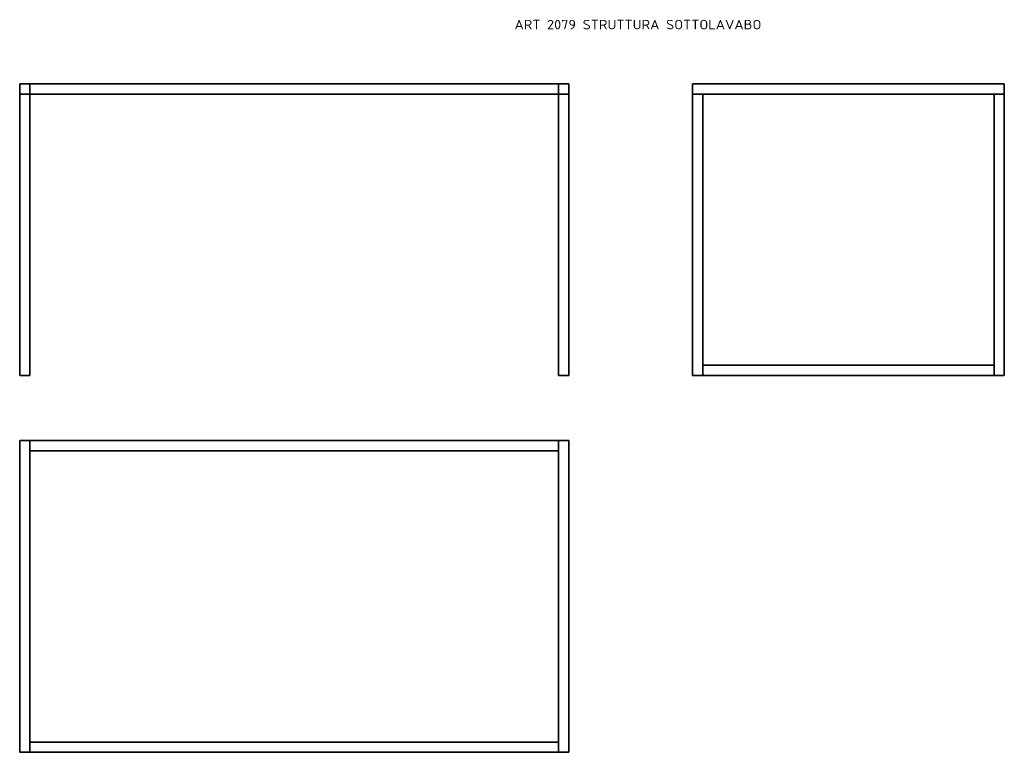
# Model space of a CAD drawing. Extents: x 189 to 1642, y -351 to 730.
import ezdxf
from ezdxf.enums import TextEntityAlignment as Align

# ---------------------------------------------------------------- set-up
doc = ezdxf.new("R2010")
doc.units = 0
doc.layers.get('0').update_dxf_attribs({"lineweight": 13})
doc.styles.get("Standard").update_dxf_attribs({"font": 'isocp.shx'})

# ---------------------------------------------------------------- blocks, each defined once
blk = doc.blocks.new('BLOCK38')
at = {"color": 7, "lineweight": 13}
blk.add_text('ART 2079 STRUTTURA SOTTOLAVABO', height=14, dxfattribs=at).set_placement((730, 510.6), (1094.3, 510.6), align=Align.FIT)
blk = doc.blocks.new('BLOCK39')
at = {"color": 7, "lineweight": 35, "ltscale": 0.375}
for p, q in [((0, 430), (0, 415)), ((15, 430), (0, 430)), ((0, 415), (0, 430)), ((0, 430), (15, 430)), ((15, 415), (15, 430)), ((15, 430), (15, 415)), ((15, 415), (15, 430)), ((15, 430), (15, 415)), ((795, 415), (795, 430)), ((795, 430), (795, 415)), ((810, 430), (795, 430)), ((795, 430), (795, 415)), ((795, 430), (810, 430)), ((795, 415), (795, 430)), ((810, 415), (810, 430)), ((810, 415), (810, 430)), ((810, 430), (810, 415)), ((0, 415), (15, 415)), ((15, 415), (0, 415)), ((0, 415), (15, 415)), ((15, 415), (0, 415)), ((795, 415), (810, 415)), ((810, 415), (795, 415)), ((795, 415), (810, 415)), ((810, 415), (795, 415)), ((15, 0), (15, 15)), ((15, 0), (15, 15)), ((15, 15), (15, 0)), ((810, 0), (810, 15)), ((810, 0), (810, 15)), ((810, 15), (810, 0)), ((0, 0), (15, 0)), ((0, 0), (15, 0)), ((15, 0), (0, 0)), ((0, 0), (15, 0)), ((0, 0), (15, 0)), ((15, 0), (0, 0)), ((0, 0), (15, 0)), ((15, 0), (0, 0)), ((795, 0), (810, 0)), ((810, 0), (795, 0)), ((795, 0), (810, 0)), ((795, 0), (810, 0)), ((810, 0), (795, 0)), ((795, 0), (810, 0)), ((795, 0), (810, 0)), ((810, 0), (795, 0))]:
    blk.add_line(p, q, dxfattribs=at)
at = {"color": 7, "lineweight": 35}
for p, q in [((795, 430), (15, 430)), ((15, 430), (795, 430)), ((0, 415), (0, 0)), ((0, 0), (0, 415)), ((15, 0), (15, 415)), ((15, 0), (15, 415)), ((15, 415), (15, 0)), ((15, 0), (15, 415)), ((15, 415), (15, 0)), ((15, 415), (795, 415)), ((795, 415), (15, 415)), ((15, 415), (795, 415)), ((15, 415), (795, 415)), ((795, 415), (15, 415)), ((795, 415), (795, 0)), ((795, 0), (795, 415)), ((810, 0), (810, 415)), ((810, 415), (810, 0)), ((810, 0), (810, 415)), ((810, 0), (810, 415)), ((810, 415), (810, 0))]:
    blk.add_line(p, q, dxfattribs=at)
blk = doc.blocks.new('BLOCK40')
at = {"color": 7, "lineweight": 35}
for p, q in [((-460, 430), (0, 430)), ((0, 430), (-460, 430)), ((-460, 415), (0, 415)), ((0, 415), (-460, 415)), ((-460, 415), (-460, 0)), ((-460, 0), (-460, 415)), ((-445, 415), (-15, 415)), ((-445, 15), (-445, 415)), ((-445, 415), (-445, 0)), ((-445, 0), (-445, 415)), ((-445, 415), (-15, 415)), ((-15, 415), (-445, 415)), ((-445, 15), (-445, 415)), ((-445, 415), (-445, 15)), ((-15, 0), (-15, 415)), ((-15, 415), (-15, 0)), ((0, 415), (0, 0)), ((0, 0), (0, 415)), ((0, 0), (0, 415)), ((0, 0), (0, 415)), ((0, 415), (0, 0)), ((-445, 15), (-15, 15)), ((-15, 15), (-445, 15)), ((-445, 0), (-15, 0)), ((-15, 0), (-445, 0)), ((-445, 0), (-15, 0)), ((-445, 0), (-15, 0)), ((-15, 0), (-445, 0))]:
    blk.add_line(p, q, dxfattribs=at)
at = {"color": 7, "lineweight": 35, "ltscale": 0.375}
for p, q in [((-460, 415), (-460, 430)), ((-460, 430), (-460, 415)), ((0, 430), (0, 415)), ((0, 415), (0, 430)), ((0, 415), (0, 430)), ((0, 415), (0, 430)), ((0, 415), (0, 430)), ((0, 430), (0, 415)), ((0, 415), (0, 430)), ((0, 430), (0, 415)), ((-460, 415), (-445, 415)), ((-445, 415), (-460, 415)), ((-15, 415), (0, 415)), ((0, 415), (-15, 415)), ((-445, 15), (-445, 0)), ((-445, 0), (-445, 15)), ((-15, 15), (-15, 0)), ((-15, 0), (-15, 15)), ((-460, 0), (-445, 0)), ((-460, 0), (-445, 0)), ((-445, 0), (-460, 0)), ((-460, 0), (-445, 0)), ((-445, 0), (-460, 0)), ((-15, 0), (0, 0)), ((0, 0), (-15, 0)), ((-15, 0), (0, 0)), ((-15, 0), (0, 0)), ((0, 0), (-15, 0))]:
    blk.add_line(p, q, dxfattribs=at)
blk = doc.blocks.new('BLOCK41')
at = {"color": 7, "lineweight": 35}
for p, q in [((0, 460), (0, 0)), ((0, 460), (0, 0)), ((0, 0), (0, 460)), ((15, 460), (15, 0)), ((15, 0), (15, 460)), ((795, 460), (15, 460)), ((15, 460), (795, 460)), ((795, 0), (795, 460)), ((795, 460), (795, 0)), ((810, 0), (810, 460)), ((810, 460), (810, 0)), ((0, 445), (0, 15)), ((0, 15), (0, 445)), ((15, 445), (795, 445)), ((795, 445), (15, 445)), ((15, 445), (795, 445)), ((795, 445), (795, 15)), ((795, 445), (795, 15)), ((795, 15), (795, 445)), ((795, 15), (15, 15)), ((15, 15), (795, 15)), ((15, 0), (795, 0)), ((795, 0), (15, 0)), ((15, 0), (795, 0))]:
    blk.add_line(p, q, dxfattribs=at)
at = {"color": 7, "lineweight": 35, "ltscale": 0.375}
for p, q in [((0, 460), (15, 460)), ((15, 460), (0, 460)), ((0, 460), (0, 445)), ((0, 460), (0, 445)), ((0, 445), (0, 460)), ((15, 460), (15, 445)), ((15, 445), (15, 460)), ((795, 460), (795, 445)), ((795, 445), (795, 460)), ((795, 460), (810, 460)), ((810, 460), (795, 460)), ((0, 15), (0, 0)), ((0, 15), (0, 0)), ((0, 0), (0, 15)), ((15, 0), (15, 15)), ((15, 15), (15, 0)), ((795, 0), (795, 15)), ((795, 15), (795, 0)), ((0, 0), (15, 0)), ((0, 0), (15, 0)), ((15, 0), (0, 0)), ((0, 0), (15, 0)), ((15, 0), (0, 0)), ((0, 0), (15, 0)), ((795, 0), (810, 0)), ((810, 0), (795, 0)), ((795, 0), (810, 0)), ((795, 0), (810, 0)), ((795, 0), (810, 0)), ((810, 0), (795, 0))]:
    blk.add_line(p, q, dxfattribs=at)

msp = doc.modelspace()

# ---------------------------------------------------------------- block references
at = {"lineweight": 0}
for name, p in [('BLOCK38', (189.5, 205.5)), ('BLOCK39', (189.5, 205.5)), ('BLOCK40', (1642.2, 205.5)), ('BLOCK41', (189.5, -350.7))]:
    msp.add_blockref(name, p, dxfattribs=at)

doc.saveas('drawing.dxf')
